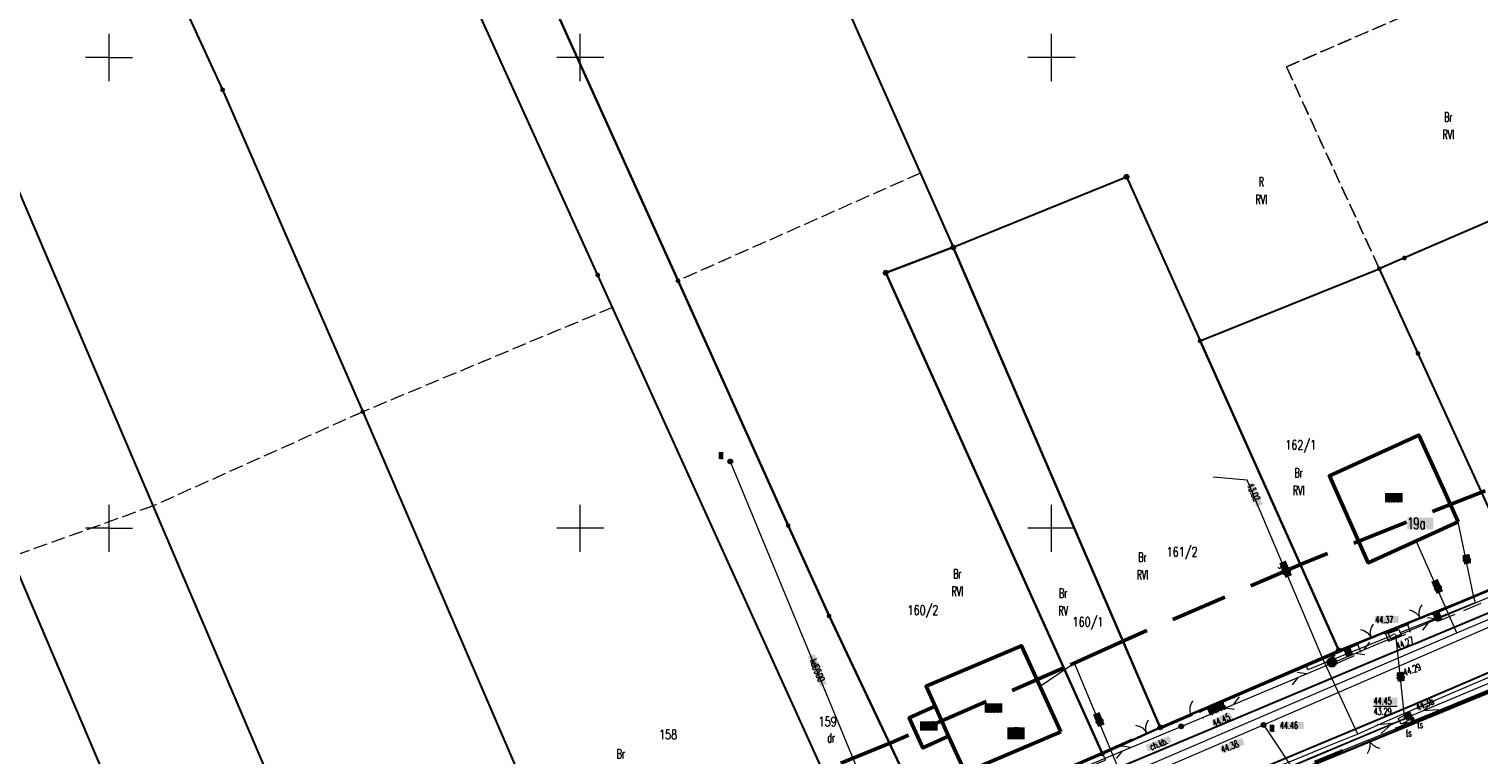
# Model space of a CAD drawing. Header units: millimetres. Extents: x 5507581 to 5508583, y 5765457 to 5766184.
# Tile 34 of 59: x 5507992 to 5508145, y 5765776 to 5765853. Entities that reach past the tile are written whole.
import ezdxf
from ezdxf.enums import TextEntityAlignment as Align

# ---------------------------------------------------------------- set-up
doc = ezdxf.new("R2010")
doc.units = ezdxf.units.MM
for name, pattern in [('PRZER1-1', [2, 1, -1]), ('PRZER2-1', [3, 2, -1]), ('PRZER3-1', [2, 1.5, -0.5]), ('Przerywana 42 __ __ __ __ __ __ __ __ __ __', [3, 2, -1])]:
    doc.linetypes.add(name, pattern=pattern)
doc.layers.get('0').update_dxf_attribs({"lineweight": 18})
for name, color, linetype, lineweight in [('EGDE', 122, 'Continuous', 18), ('EGDE_O', 7, 'Continuous', 18), ('EGPG', 7, 'Continuous', 18), ('GEPADR_O', 7, 'Continuous', 18), ('GUPPRZ_O', 7, 'Continuous', 18), ('OTBU', 7, 'Continuous', 50), ('OTBU_O', 7, 'Continuous', 50), ('OTKC', 7, 'Continuous', 30), ('OTKC_O', 7, 'Continuous', 18), ('OTKJ', 7, 'Continuous', 30), ('OTKK', 7, 'Continuous', 30), ('OTOB', 7, 'Continuous', 18), ('OTOF', 7, 'Continuous', 18), ('OTOO', 7, 'Continuous', 35), ('OTRS', 7, 'Continuous', 13), ('OTRS_O', 7, 'Continuous', 13), ('Ramka sekcyjna', 7, 'Continuous', 18), ('SUPK', 7, 'Continuous', 18), ('SUPP', 7, 'Continuous', 18), ('ZAKRES', 24, 'Przerywana 42 __ __ __ __ __ __ __ __ __ __', 50)]:
    doc.layers.add(name, color=color, linetype=linetype, lineweight=lineweight)
for name, color, linetype, lineweight, true_color in [('EGKK', 7, 'Continuous', 18, 0x24bc24), ('EGKK_O', 7, 'Continuous', 18, 0x24bc24), ('EGUG', 7, 'Continuous', 18, 0x008000), ('EGUG_O', 7, 'Continuous', 18, 0x008000), ('SUEP', 1, 'Continuous', 18, 0xff0000), ('SUGP', 7, 'Continuous', 18, 0xbfbf00), ('SUGP_O', 7, 'Continuous', 18, 0xbfbf00), ('SUKP', 7, 'Continuous', 18, 0x803300), ('SUKP_O', 7, 'Continuous', 18, 0x803300), ('SUKS', 7, 'Continuous', 18, 0x803300), ('SUKS_O', 7, 'Continuous', 18, 0x803300), ('SUTK', 7, 'Continuous', 18, 0xff9100), ('SUTK_O', 7, 'Continuous', 18, 0xff9100), ('SUTP', 7, 'Continuous', 18, 0xff9100), ('SUTP_O', 7, 'Continuous', 18, 0xff9100), ('SUWH', 5, 'Continuous', 18, 0x0000ff), ('SUWP', 5, 'Continuous', 18, 0x0000ff), ('SUWP_O', 5, 'Continuous', 18, 0x0000ff)]:
    doc.layers.add(name, color=color, linetype=linetype, lineweight=lineweight, true_color=true_color)
doc.styles.add('opisy', font='romans.shx', dxfattribs={"width": 0.6})

# ---------------------------------------------------------------- blocks, each defined once
blk = doc.blocks.new('D_GSPWPS1')
blk.add_hatch(color=0).paths.add_polyline_path([(-0.045, 0), (-0.043467, -0.011647), (-0.038971, -0.0225), (-0.03182, -0.03182), (-0.0225, -0.038971), (-0.011647, -0.043467), (0, -0.045), (0.011647, -0.043467), (0.0225, -0.038971), (0.03182, -0.03182), (0.038971, -0.0225), (0.043467, -0.011647), (0.045, 0), (0.043467, 0.011647), (0.038971, 0.0225), (0.03182, 0.03182), (0.0225, 0.038971), (0.011647, 0.043467), (0, 0.045), (-0.011647, 0.043467), (-0.0225, 0.038971), (-0.03182, 0.03182), (-0.038971, 0.0225), (-0.043467, 0.011647)])
blk = doc.blocks.new('D_SUEP1')
at = {"color": 0}
blk.add_lwpolyline([(-0.75, -0.5), (0.75, 0), (-0.75, 0.5)], dxfattribs=at)
blk = doc.blocks.new('D_SUTP1')
at = {"color": 0}
for points in [[(-0.0675, 0), (-0.9325, -0.5)], [(0.9325, 0), (0.0675, 0.5)]]:
    blk.add_lwpolyline(points, dxfattribs=at)
blk = doc.blocks.new('D_GUPTST1')
blk.add_hatch(color=0).paths.add_polyline_path([(-0.25, 0), (-0.241481, -0.064705), (-0.216506, -0.125), (-0.176777, -0.176777), (-0.125, -0.216506), (-0.064705, -0.241481), (0, -0.25), (0.064705, -0.241481), (0.125, -0.216506), (0.176777, -0.176777), (0.216506, -0.125), (0.241481, -0.064705), (0.25, 0), (0.241481, 0.064705), (0.216506, 0.125), (0.176777, 0.176777), (0.125, 0.216506), (0.064705, 0.241481), (0, 0.25), (-0.064705, 0.241481), (-0.125, 0.216506), (-0.176777, 0.176777), (-0.216506, 0.125), (-0.241481, 0.064705)])
blk = doc.blocks.new('D_GUPKSD1_1')
at = {"true_color": 0xffffff}
blk.add_hatch(color=7, dxfattribs=at).paths.add_polyline_path([(-0.25, 0), (-0.241481, -0.064705), (-0.216506, -0.125), (-0.176777, -0.176777), (-0.125, -0.216506), (-0.064705, -0.241481), (0, -0.25), (0.064705, -0.241481), (0.125, -0.216506), (0.176777, -0.176777), (0.216506, -0.125), (0.241481, -0.064705), (0.25, 0), (0.241481, 0.064705), (0.216506, 0.125), (0.176777, 0.176777), (0.125, 0.216506), (0.064705, 0.241481), (0, 0.25), (-0.064705, 0.241481), (-0.125, 0.216506), (-0.176777, 0.176777), (-0.216506, 0.125), (-0.241481, 0.064705)])
at = {"color": 0}
blk.add_lwpolyline([(0, 0.25), (0.064705, 0.241481), (0.125, 0.216506), (0.176777, 0.176777), (0.216506, 0.125), (0.241481, 0.064705), (0.25, 0), (0.241481, -0.064705), (0.216506, -0.125), (0.176777, -0.176777), (0.125, -0.216506), (0.064705, -0.241481), (0, -0.25), (-0.064705, -0.241481), (-0.125, -0.216506), (-0.176777, -0.176777), (-0.216506, -0.125), (-0.241481, -0.064705), (-0.25, 0), (-0.241481, 0.064705), (-0.216506, 0.125), (-0.176777, 0.176777), (-0.125, 0.216506), (-0.064705, 0.241481)], close=True, dxfattribs=at)
blk = doc.blocks.new('D_GUPWDT1')
at = {"true_color": 0xffffff}
blk.add_hatch(color=7, dxfattribs=at).paths.add_polyline_path([(0.5, 0), (0.492404, 0.086824), (0.469846, 0.17101), (0.433013, 0.25), (0.383022, 0.321394), (0.321394, 0.383022), (0.25, 0.433013), (0.17101, 0.469846), (0.086824, 0.492404), (0, 0.5), (-0.086824, 0.492404), (-0.17101, 0.469846), (-0.25, 0.433013), (-0.321394, 0.383022), (-0.383022, 0.321394), (-0.433013, 0.25), (-0.469846, 0.17101), (-0.492404, 0.086824), (-0.5, 0), (-0.492404, -0.086824), (-0.469846, -0.17101), (-0.433013, -0.25), (-0.383022, -0.321394), (-0.321394, -0.383022), (-0.25, -0.433013), (-0.17101, -0.469846), (-0.086824, -0.492404), (0, -0.5), (0.086824, -0.492404), (0.17101, -0.469846), (0.25, -0.433013), (0.321394, -0.383022), (0.383022, -0.321394), (0.433013, -0.25), (0.469846, -0.17101), (0.492404, -0.086824)])
at = {"color": 0}
blk.add_lwpolyline([(0, 0.5), (0.086824, 0.492404), (0.17101, 0.469846), (0.25, 0.433013), (0.321394, 0.383022), (0.383022, 0.321394), (0.433013, 0.25), (0.469846, 0.17101), (0.492404, 0.086824), (0.5, 0), (0.492404, -0.086824), (0.469846, -0.17101), (0.433013, -0.25), (0.377875, -0.32743), (0.309079, -0.393027), (0.229113, -0.444418), (0.140866, -0.479746), (0.047528, -0.497736), (-0.047528, -0.497736), (-0.140866, -0.479746), (-0.229113, -0.444418), (-0.309079, -0.393027), (-0.377875, -0.32743), (-0.433013, -0.25), (-0.4725, -0.163534), (-0.494911, -0.071157), (-0.499434, 0.023791), (-0.485906, 0.117879), (-0.454816, 0.207708), (-0.407288, 0.290028), (-0.34504, 0.361867), (-0.27032, 0.420627), (-0.185831, 0.464184), (-0.094626, 0.490964)], close=True, dxfattribs=at)
for points in [[(-0.353553, 0.646447), (0, 1), (0.353553, 0.646447)], [(0, 0.5), (0, 1)]]:
    blk.add_lwpolyline(points, dxfattribs=at)
blk = doc.blocks.new('D_GUPISN1')
at = {"true_color": 0xffffff}
blk.add_hatch(color=7, dxfattribs=at).paths.add_polyline_path([(-0.25, 0), (-0.241481, -0.064705), (-0.216506, -0.125), (-0.176777, -0.176777), (-0.125, -0.216506), (-0.064705, -0.241481), (0, -0.25), (0.064705, -0.241481), (0.125, -0.216506), (0.176777, -0.176777), (0.216506, -0.125), (0.241481, -0.064705), (0.25, 0), (0.241481, 0.064705), (0.216506, 0.125), (0.176777, 0.176777), (0.125, 0.216506), (0.064705, 0.241481), (0, 0.25), (-0.064705, 0.241481), (-0.125, 0.216506), (-0.176777, 0.176777), (-0.216506, 0.125), (-0.241481, 0.064705)])
at = {"color": 0}
blk.add_lwpolyline([(0, 0.25), (0.064705, 0.241481), (0.125, 0.216506), (0.176777, 0.176777), (0.216506, 0.125), (0.241481, 0.064705), (0.25, 0), (0.241481, -0.064705), (0.216506, -0.125), (0.176777, -0.176777), (0.125, -0.216506), (0.064705, -0.241481), (0, -0.25), (-0.064705, -0.241481), (-0.125, -0.216506), (-0.176777, -0.176777), (-0.216506, -0.125), (-0.241481, -0.064705), (-0.25, 0), (-0.241481, 0.064705), (-0.216506, 0.125), (-0.176777, 0.176777), (-0.125, 0.216506), (-0.064705, 0.241481)], close=True, dxfattribs=at)
blk = doc.blocks.new('D_KOLO')
blk.add_hatch(color=0).paths.add_polyline_path([(-0.175, 0), (-0.169037, -0.045293), (-0.151554, -0.0875), (-0.123744, -0.123744), (-0.0875, -0.151554), (-0.045293, -0.169037), (0, -0.175), (0.045293, -0.169037), (0.0875, -0.151554), (0.123744, -0.123744), (0.151554, -0.0875), (0.169037, -0.045293), (0.175, 0), (0.169037, 0.045293), (0.151554, 0.0875), (0.123744, 0.123744), (0.0875, 0.151554), (0.045293, 0.169037), (0, 0.175), (-0.045293, 0.169037), (-0.0875, 0.151554), (-0.123744, 0.123744), (-0.151554, 0.0875), (-0.169037, 0.045293)])
blk = doc.blocks.new('D_GSLKOG1')
blk.add_hatch(color=0).paths.add_polyline_path([(-0.175, 0), (-0.169037, -0.045293), (-0.151554, -0.0875), (-0.123744, -0.123744), (-0.0875, -0.151554), (-0.045293, -0.169037), (0, -0.175), (0.045293, -0.169037), (0.0875, -0.151554), (0.123744, -0.123744), (0.151554, -0.0875), (0.169037, -0.045293), (0.175, 0), (0.169037, 0.045293), (0.151554, 0.0875), (0.123744, 0.123744), (0.0875, 0.151554), (0.045293, 0.169037), (0, 0.175), (-0.045293, 0.169037), (-0.0875, 0.151554), (-0.123744, 0.123744), (-0.151554, 0.0875), (-0.169037, 0.045293)])
blk = doc.blocks.new('D_GSLKBR1')
at = {"color": 0}
for points in [[(1.299038, 0.75), (1.06066, 0.43934), (0.75, 0.200962), (0.388229, 0.051111), (0, 0)], [(0, 0), (0.388229, -0.051111), (0.75, -0.200962), (1.06066, -0.43934), (1.299038, -0.75)]]:
    blk.add_lwpolyline(points, dxfattribs=at)
blk = doc.blocks.new('D_GSLKFU1')
at = {"color": 0}
blk.add_lwpolyline([(0, 0), (-0.012833, -0.195789), (-0.051111, -0.388229), (-0.114181, -0.574025), (-0.200962, -0.75), (-0.30997, -0.913142), (-0.43934, -1.06066), (-0.586858, -1.19003), (-0.75, -1.299038)], dxfattribs=at)
blk = doc.blocks.new('D_GEPPGD1_1')
at = {"true_color": 0xffffff}
blk.add_hatch(color=7, dxfattribs=at).paths.add_polyline_path([(0, -0.25), (0.077254, -0.237764), (0.146946, -0.202254), (0.202254, -0.146946), (0.237764, -0.077254), (0.25, 0), (0.237764, 0.077254), (0.202254, 0.146946), (0.146946, 0.202254), (0.077254, 0.237764), (0, 0.25), (-0.077254, 0.237764), (-0.146946, 0.202254), (-0.202254, 0.146946), (-0.237764, 0.077254), (-0.25, 0), (-0.237764, -0.077254), (-0.202254, -0.146946), (-0.146946, -0.202254), (-0.077254, -0.237764)])
at = {"color": 0}
blk.add_lwpolyline([(0, 0.25), (0.077254, 0.237764), (0.146946, 0.202254), (0.202254, 0.146946), (0.237764, 0.077254), (0.25, 0), (0.237764, -0.077254), (0.202254, -0.146946), (0.146946, -0.202254), (0.077254, -0.237764), (0, -0.25), (-0.077254, -0.237764), (-0.146946, -0.202254), (-0.202254, -0.146946), (-0.237764, -0.077254), (-0.25, 0), (-0.237764, 0.077254), (-0.202254, 0.146946), (-0.146946, 0.202254), (-0.077254, 0.237764)], close=True, dxfattribs=at)
blk = doc.blocks.new('D_GEPPGD1_2')
at = {"true_color": 0xffffff}
blk.add_hatch(color=7, dxfattribs=at).paths.add_polyline_path([(0, -0.25), (0.077254, -0.237764), (0.146946, -0.202254), (0.202254, -0.146946), (0.237764, -0.077254), (0.25, 0), (0.237764, 0.077254), (0.202254, 0.146946), (0.146946, 0.202254), (0.077254, 0.237764), (0, 0.25), (-0.077254, 0.237764), (-0.146946, 0.202254), (-0.202254, 0.146946), (-0.237764, 0.077254), (-0.25, 0), (-0.237764, -0.077254), (-0.202254, -0.146946), (-0.146946, -0.202254), (-0.077254, -0.237764)])
blk.add_hatch(color=0).paths.add_polyline_path([(0, -0.045), (0.013906, -0.042798), (0.02645, -0.036406), (0.036406, -0.02645), (0.042798, -0.013906), (0.045, 0), (0.042798, 0.013906), (0.036406, 0.02645), (0.02645, 0.036406), (0.013906, 0.042798), (0, 0.045), (-0.013906, 0.042798), (-0.02645, 0.036406), (-0.036406, 0.02645), (-0.042798, 0.013906), (-0.045, 0), (-0.042798, -0.013906), (-0.036406, -0.02645), (-0.02645, -0.036406), (-0.013906, -0.042798)])

msp = doc.modelspace()

# ---------------------------------------------------------------- hatches: boundary and pattern name
at = {"layer": 'GEPADR_O', "true_color": 0xffffff}
for points in [[(5508137.77, 5765799.89), (5508137.77, 5765801.14), (5508140.53, 5765801.14), (5508140.53, 5765799.89)], [(5508095.32, 5765777.59), (5508095.32, 5765778.84), (5508097.16, 5765778.84), (5508097.16, 5765777.59)]]:
    msp.add_hatch(color=7, dxfattribs=at).paths.add_polyline_path(points, flags=0)
at = {"layer": 'GUPPRZ_O', "true_color": 0xffffff}
for points in [[(5508120.71, 5765804.55), (5508121.39, 5765804.86), (5508122.43, 5765802.56), (5508121.75, 5765802.25)], [(5508134.34, 5765789.93), (5508134.34, 5765790.68), (5508136.86, 5765790.68), (5508136.86, 5765789.93)], [(5508134.17, 5765781.27), (5508134.17, 5765782.02), (5508136.69, 5765782.02), (5508136.69, 5765781.27)], [(5508124.23, 5765778.69), (5508124.23, 5765779.44), (5508126.75, 5765779.44), (5508126.75, 5765778.69)]]:
    msp.add_hatch(color=7, dxfattribs=at).paths.add_polyline_path(points, flags=0)
at = {"layer": 'OTBU_O', "true_color": 0xffffff}
for points in [[(5508135.4, 5765802.74), (5508135.4, 5765803.74), (5508137.28, 5765803.74), (5508137.28, 5765802.74)], [(5508092.9, 5765780.4), (5508092.9, 5765781.4), (5508094.78, 5765781.4), (5508094.78, 5765780.4)], [(5508086.06, 5765778.51), (5508086.06, 5765779.51), (5508087.94, 5765779.51), (5508087.94, 5765778.51)]]:
    msp.add_hatch(color=7, dxfattribs=at).paths.add_polyline_path(points, flags=0)
at = {"layer": 'OTKC_O', "true_color": 0xffffff}
msp.add_hatch(color=7, dxfattribs=at).paths.add_polyline_path([(5508110.01, 5765776.97), (5508112.5, 5765777.96), (5508112.77, 5765777.27), (5508110.28, 5765776.28)], flags=0)
at = {"layer": 'OTRS_O', "true_color": 0xffffff}
for points in [[(5508138.58, 5765781.29), (5508140.39, 5765782.09), (5508140.7, 5765781.37), (5508138.88, 5765780.6)], [(5508116.52, 5765780.78), (5508118.2, 5765781.62), (5508118.43, 5765780.92), (5508116.82, 5765780.09)], [(5508116.98, 5765779.59), (5508118.81, 5765780.46), (5508119.31, 5765779.83), (5508117.28, 5765778.9)]]:
    msp.add_hatch(color=7, dxfattribs=at).paths.add_polyline_path(points)
msp.add_hatch(color=7, dxfattribs=at).paths.add_polyline_path([(5508117.87, 5765776.8), (5508120.22, 5765777.73), (5508120.49, 5765777.03), (5508118.15, 5765776.1)], flags=0)
at = {"layer": 'SUGP_O', "true_color": 0xffffff}
msp.add_hatch(color=7, dxfattribs=at).paths.add_polyline_path([(5508124.17, 5765796.28), (5508124.86, 5765796.57), (5508125.52, 5765795.02), (5508124.83, 5765794.73)], flags=0)
at = {"layer": 'SUKP_O', "true_color": 0xffffff}
msp.add_hatch(color=7, dxfattribs=at).paths.add_polyline_path([(5508074.15, 5765786.37), (5508074.84, 5765786.66), (5508076.16, 5765783.46), (5508075.47, 5765783.17)], flags=0)
at = {"layer": 'SUKS_O', "true_color": 0xffffff}
for points in [[(5508064.67, 5765807.35), (5508064.67, 5765808.1), (5508065.17, 5765808.1), (5508065.17, 5765807.35)], [(5508123.15, 5765778.39), (5508123.15, 5765779.14), (5508123.65, 5765779.14), (5508123.65, 5765778.39)]]:
    msp.add_hatch(color=7, dxfattribs=at).paths.add_polyline_path(points, flags=0)
at = {"layer": 'SUTP_O', "true_color": 0xffffff}
for points in [[(5508143.6, 5765797.13), (5508144.34, 5765797.28), (5508144.54, 5765796.3), (5508143.8, 5765796.15)], [(5508140.47, 5765790.8), (5508141.2, 5765791.09), (5508141.47, 5765790.39), (5508140.74, 5765790.1)], [(5508131.02, 5765787), (5508131.74, 5765787.29), (5508132.02, 5765786.6), (5508131.3, 5765786.31)], [(5508136.63, 5765784.69), (5508137.38, 5765784.77), (5508137.48, 5765783.78), (5508136.74, 5765783.7)], [(5508137.34, 5765780.29), (5508138.05, 5765780.61), (5508138.36, 5765779.93), (5508137.64, 5765779.61)]]:
    msp.add_hatch(color=7, dxfattribs=at).paths.add_polyline_path(points, flags=0)
at = {"layer": 'SUWP_O', "true_color": 0xffffff}
for points in [[(5508140.3, 5765794.32), (5508140.99, 5765794.62), (5508141.56, 5765793.32), (5508140.88, 5765793.02)], [(5508104.41, 5765780.2), (5508105.1, 5765780.48), (5508105.64, 5765779.17), (5508104.95, 5765778.89)]]:
    msp.add_hatch(color=7, dxfattribs=at).paths.add_polyline_path(points, flags=0)

# ---------------------------------------------------------------- linework, layer by layer
at = {"layer": 'EGDE', "linetype": 'Continuous', "lineweight": 30}
for points in [[(5508089.58, 5765829.84), (5508082.41, 5765827.13), (5508105.4, 5765776.04), (5508087.1, 5765768.11), (5508076.4, 5765790.69), (5508072.06, 5765800.29), (5508060.37, 5765826.29), (5508007.03, 5765944.39), (5508035.93, 5765950.92)], [(5507999.44, 5765942.55), (5508007.03, 5765944.39), (5508060.37, 5765826.29), (5508072.06, 5765800.29), (5508076.4, 5765790.69), (5508087.1, 5765768.11), (5508079.87, 5765765.15), (5508051.85, 5765826.9)], [(5508052.25, 5765753.5), (5508079.87, 5765765.15), (5508051.85, 5765826.9), (5507999.44, 5765942.55), (5507971.07, 5765935.57), (5508012.04, 5765846.57), (5508026.92, 5765812.37)], [(5508052.25, 5765753.5), (5508029.62, 5765743.97), (5508021.7, 5765762.38), (5508019.23, 5765768.28), (5507948.9, 5765933.26), (5507971.07, 5765935.57), (5508012.04, 5765846.57), (5508026.92, 5765812.37)], [(5508029.62, 5765743.97), (5508021.7, 5765762.38), (5508019.23, 5765768.28), (5507948.9, 5765933.26), (5507931.51, 5765931.47), (5507989.61, 5765796.95), (5508003.79, 5765763.62), (5508005.34, 5765759.92), (5508006.88, 5765756.19), (5508010.37, 5765747.89), (5508013.5, 5765740.53), (5508014.97, 5765737.67)], [(5507926.59, 5765930.98), (5507931.51, 5765931.47), (5507989.61, 5765796.95), (5508003.79, 5765763.62), (5508005.34, 5765759.92), (5508006.88, 5765756.19), (5508010.37, 5765747.89), (5508013.5, 5765740.53), (5508014.97, 5765737.67), (5508009.04, 5765735.2), (5508001.49, 5765732.08), (5507991.24, 5765727.82), (5507914.61, 5765900.67), (5507900.92, 5765931.23)], [(5508130.49, 5765787.03), (5508111.55, 5765778.85), (5508089.58, 5765829.84), (5508107.96, 5765837.32), (5508115.77, 5765819.9)], [(5508172.84, 5765804.22), (5508157.56, 5765837.34), (5508146.5, 5765832.61), (5508137.46, 5765828.71), (5508134.79, 5765827.57), (5508138.89, 5765818.57), (5508149.77, 5765794.73)], [(5508111.55, 5765778.85), (5508105.4, 5765776.04), (5508082.41, 5765827.13), (5508089.58, 5765829.84)], [(5508115.77, 5765819.9), (5508134.79, 5765827.57), (5508138.89, 5765818.57), (5508149.77, 5765794.73), (5508130.49, 5765787.03)], [(5508127.93, 5765774.93), (5508156.66, 5765786.78), (5508168.75, 5765761.09), (5508141.5, 5765748.68)]]:
    msp.add_lwpolyline(points, close=True, dxfattribs=at)
for points in [[(5507991.24, 5765727.82), (5508001.49, 5765732.08), (5508009.04, 5765735.2), (5508014.97, 5765737.67), (5508029.62, 5765743.97), (5508052.25, 5765753.5), (5508079.87, 5765765.15), (5508087.1, 5765768.11), (5508105.4, 5765776.04), (5508111.55, 5765778.85), (5508130.49, 5765787.03), (5508149.77, 5765794.73), (5508172.84, 5765804.22), (5508195.93, 5765813.67), (5508196.07, 5765813.34), (5508201.23, 5765816.1), (5508229.08, 5765827.52), (5508254.33, 5765838.07), (5508292.72, 5765853.94)], [(5508265.67, 5765832.11), (5508222.4, 5765814.26), (5508216.06, 5765811.59), (5508214.41, 5765811.11), (5508195.11, 5765802.85), (5508182.26, 5765797.31), (5508182.24, 5765797.35), (5508156.66, 5765786.78), (5508127.93, 5765774.93), (5508124.99, 5765774.03), (5508115.29, 5765770.17), (5508111.61, 5765768.59), (5508089.93, 5765759.29), (5508062.46, 5765747.62), (5508044.08, 5765739.75), (5508030.39, 5765734.01), (5508016.34, 5765728.16), (5508010.91, 5765725.86), (5508009.9, 5765725.43), (5508006.22, 5765723.86), (5507950.46, 5765701.22)]]:
    msp.add_lwpolyline(points, dxfattribs=at)
at = {"layer": 'EGKK', "color": 82, "linetype": 'PRZER3-1', "lineweight": 18, "true_color": 0x24bc24}
msp.add_lwpolyline([(5508212.77, 5765864.07), (5508184.92, 5765852.66), (5508201.23, 5765816.1), (5508196.07, 5765813.34), (5508195.93, 5765813.67), (5508180.5, 5765847.26), (5508175.89, 5765845.25), (5508159.23, 5765838.06), (5508150.08, 5765859.89), (5508124.94, 5765849.01), (5508134.79, 5765827.57), (5508115.77, 5765819.9), (5508107.96, 5765837.32), (5508089.58, 5765829.84), (5508086.09, 5765837.73), (5508059.73, 5765897.22)], dxfattribs=at)
for points in [[(5508172.84, 5765804.22), (5508149.77, 5765794.73), (5508130.49, 5765787.03), (5508111.55, 5765778.85), (5508089.58, 5765829.84), (5508107.96, 5765837.32), (5508115.77, 5765819.9), (5508134.79, 5765827.57), (5508124.94, 5765849.01), (5508150.08, 5765859.89), (5508159.23, 5765838.06), (5508157.56, 5765837.34)], [(5508086.09, 5765837.73), (5508060.37, 5765826.29), (5508072.06, 5765800.29), (5508076.4, 5765790.69), (5508087.1, 5765768.11), (5508105.4, 5765776.04), (5508082.41, 5765827.13), (5508089.58, 5765829.84)], [(5508111.55, 5765778.85), (5508105.4, 5765776.04), (5508082.41, 5765827.13), (5508089.58, 5765829.84)], [(5507873.17, 5765744.09), (5507896.83, 5765688.31), (5507920.29, 5765698.17), (5507953.41, 5765712.01), (5507964.7, 5765716.78), (5507980.68, 5765723.44), (5507991.24, 5765727.82), (5508001.49, 5765732.08), (5508009.04, 5765735.2), (5508014.97, 5765737.67), (5508029.62, 5765743.97), (5508052.25, 5765753.5), (5508079.87, 5765765.15), (5508053.42, 5765823.45), (5508026.92, 5765812.37), (5508004.69, 5765802.38), (5507989.61, 5765796.95), (5507983.71, 5765795.05), (5507930.12, 5765767.83), (5507896.95, 5765753.87)]]:
    msp.add_lwpolyline(points, close=True, dxfattribs=at)
at = {"layer": 'EGUG', "color": 96, "linetype": 'PRZER1-1', "lineweight": 18, "true_color": 0x008000}
for points in [[(5508079.87, 5765765.15), (5508087.1, 5765768.11), (5508076.4, 5765790.69), (5508072.06, 5765800.29), (5508060.37, 5765826.29), (5508031.42, 5765890.4), (5508007.03, 5765944.39), (5507999.44, 5765942.55), (5508022.25, 5765892.22), (5508042.18, 5765848.24), (5508051.85, 5765826.9), (5508053.42, 5765823.45)], [(5508172.84, 5765804.22), (5508149.77, 5765794.73), (5508130.49, 5765787.03), (5508111.55, 5765778.85), (5508089.58, 5765829.84), (5508107.96, 5765837.32), (5508115.77, 5765819.9), (5508134.79, 5765827.57), (5508124.94, 5765849.01), (5508150.08, 5765859.89), (5508159.23, 5765838.06), (5508157.56, 5765837.34)], [(5508086.09, 5765837.73), (5508060.37, 5765826.29), (5508072.06, 5765800.29), (5508076.4, 5765790.69), (5508087.1, 5765768.11), (5508105.4, 5765776.04), (5508082.41, 5765827.13), (5508089.58, 5765829.84)], [(5508111.55, 5765778.85), (5508105.4, 5765776.04), (5508082.41, 5765827.13), (5508089.58, 5765829.84)], [(5507873.17, 5765744.09), (5507896.83, 5765688.31), (5507920.29, 5765698.17), (5507953.41, 5765712.01), (5507964.7, 5765716.78), (5507980.68, 5765723.44), (5507991.24, 5765727.82), (5508001.49, 5765732.08), (5508009.04, 5765735.2), (5508014.97, 5765737.67), (5508029.62, 5765743.97), (5508052.25, 5765753.5), (5508079.87, 5765765.15), (5508053.42, 5765823.45), (5508026.92, 5765812.37), (5508004.69, 5765802.38), (5507989.61, 5765796.95), (5507983.71, 5765795.05), (5507930.12, 5765767.83), (5507896.95, 5765753.87)], [(5508207.53, 5765749.12), (5508203.09, 5765746.8), (5508155.31, 5765722.09), (5508141.5, 5765748.68), (5508127.93, 5765774.93), (5508156.66, 5765786.78), (5508168.75, 5765761.09), (5508188.88, 5765770.26), (5508192.71, 5765771.99), (5508203.29, 5765776.5), (5508216.58, 5765753.86)]]:
    msp.add_lwpolyline(points, close=True, dxfattribs=at)
for points in [[(5508212.77, 5765864.07), (5508184.92, 5765852.66), (5508201.23, 5765816.1), (5508196.07, 5765813.34), (5508195.93, 5765813.67), (5508180.5, 5765847.26), (5508175.89, 5765845.25), (5508159.23, 5765838.06), (5508150.08, 5765859.89), (5508124.94, 5765849.01), (5508134.79, 5765827.57), (5508115.77, 5765819.9), (5508107.96, 5765837.32), (5508089.58, 5765829.84), (5508086.09, 5765837.73), (5508059.73, 5765897.22)], [(5507991.24, 5765727.82), (5508001.49, 5765732.08), (5508009.04, 5765735.2), (5508014.97, 5765737.67), (5508029.62, 5765743.97), (5508052.25, 5765753.5), (5508079.87, 5765765.15), (5508087.1, 5765768.11), (5508105.4, 5765776.04), (5508111.55, 5765778.85), (5508130.49, 5765787.03), (5508149.77, 5765794.73), (5508172.84, 5765804.22), (5508195.93, 5765813.67), (5508196.07, 5765813.34), (5508201.23, 5765816.1), (5508229.08, 5765827.52), (5508254.33, 5765838.07), (5508292.72, 5765853.94)], [(5508265.67, 5765832.11), (5508222.4, 5765814.26), (5508216.06, 5765811.59), (5508214.41, 5765811.11), (5508195.11, 5765802.85), (5508182.26, 5765797.31), (5508182.24, 5765797.35), (5508156.66, 5765786.78), (5508127.93, 5765774.93), (5508124.99, 5765774.03), (5508115.29, 5765770.17), (5508111.61, 5765768.59), (5508089.93, 5765759.29), (5508062.46, 5765747.62), (5508044.08, 5765739.75), (5508030.39, 5765734.01), (5508016.34, 5765728.16), (5508010.91, 5765725.86), (5508009.9, 5765725.43), (5508006.22, 5765723.86), (5507950.46, 5765701.22)]]:
    msp.add_lwpolyline(points, dxfattribs=at)
at = {"layer": 'GUPPRZ_O', "color": 30, "linetype": 'Continuous', "lineweight": 13, "true_color": 0xff9100, "flags": 128}
msp.add_lwpolyline([(5508134.17, 5765781.1), (5508136.69, 5765781.1)], dxfattribs=at)
at = {"layer": 'OTBU', "color": 7, "linetype": 'Continuous', "lineweight": 50}
for points in [[(5508143.17, 5765800.7), (5508133.61, 5765796.34), (5508129.5, 5765805.57), (5508138.98, 5765809.89), (5508141.64, 5765804.07)], [(5508100.98, 5765778.38), (5508090.84, 5765774.05), (5508089.09, 5765777.92), (5508087.65, 5765781.12), (5508086.7, 5765783.22), (5508096.82, 5765787.53)], [(5508089.09, 5765777.92), (5508086.36, 5765776.68), (5508084.91, 5765779.87), (5508087.65, 5765781.12)]]:
    msp.add_lwpolyline(points, close=True, dxfattribs=at)
at = {"layer": 'OTKC', "color": 7, "linetype": 'PRZER2-1', "lineweight": 18}
for points in [[(5508141, 5765790.12), (5508147.04, 5765792.65), (5508146.72, 5765793.56), (5508147.7, 5765794), (5508148.1, 5765793.11), (5508153.91, 5765795.57), (5508153.59, 5765796.33), (5508156.55, 5765797.62), (5508157.58, 5765798.04), (5508157.97, 5765797.24), (5508161.5, 5765798.71), (5508161.16, 5765799.5), (5508164.16, 5765800.72), (5508164.5, 5765799.97), (5508176.31, 5765804.88), (5508176.06, 5765805.66), (5508178.8, 5765806.8), (5508179.89, 5765807.26), (5508180.28, 5765806.56), (5508189.33, 5765810.37), (5508189.83, 5765809.29), (5508167.31, 5765799.82), (5508150.16, 5765792.6), (5508138.61, 5765787.77)], [(5508090.19, 5765768.98), (5508101.97, 5765773.87), (5508105.73, 5765775.36), (5508105.43, 5765776.14), (5508108.45, 5765777.48), (5508111.79, 5765778.88), (5508114.83, 5765780.19), (5508115.75, 5765780.57), (5508128.79, 5765786.13), (5508129.8, 5765786.58), (5508130.33, 5765785.69), (5508132.86, 5765786.8), (5508132.47, 5765787.74), (5508135.42, 5765788.89), (5508135.76, 5765788.01), (5508138.11, 5765788.94), (5508137.77, 5765789.85), (5508140.49, 5765790.95), (5508141, 5765790.12)], [(5508138.61, 5765787.77), (5508136.12, 5765786.76), (5508116.59, 5765778.56), (5508108.73, 5765775.25), (5508102.44, 5765772.64), (5508091.14, 5765767.96)]]:
    msp.add_lwpolyline(points, dxfattribs=at)
at = {"layer": 'OTKJ', "color": 7, "linetype": 'PRZER3-1', "lineweight": 18}
for points in [[(5508091.14, 5765767.96), (5508102.44, 5765772.64), (5508108.73, 5765775.25), (5508116.59, 5765778.56), (5508136.12, 5765786.76), (5508138.61, 5765787.77), (5508150.16, 5765792.6)], [(5508152.51, 5765787.25), (5508137.77, 5765780.97), (5508118.38, 5765772.84), (5508104.71, 5765767.11), (5508092.91, 5765762.2)]]:
    msp.add_lwpolyline(points, dxfattribs=at)
at = {"layer": 'OTKK', "color": 7, "linetype": 'Continuous'}
for points in [[(5508091.14, 5765767.96), (5508102.44, 5765772.64), (5508108.73, 5765775.25), (5508116.59, 5765778.56), (5508136.12, 5765786.76), (5508138.61, 5765787.77), (5508150.16, 5765792.6)], [(5508152.51, 5765787.25), (5508137.77, 5765780.97), (5508118.38, 5765772.84), (5508104.71, 5765767.11), (5508092.91, 5765762.2)]]:
    msp.add_lwpolyline(points, dxfattribs=at)
at = {"layer": 'OTOB', "color": 7, "linetype": 'Continuous', "lineweight": 18}
for points in [[(5508140.49, 5765790.95), (5508137.77, 5765789.85)], [(5508135.42, 5765788.89), (5508132.47, 5765787.74)], [(5508111.79, 5765778.88), (5508108.45, 5765777.48)], [(5508130.78, 5765776.35), (5508136.62, 5765778.72)]]:
    msp.add_lwpolyline(points, dxfattribs=at)
at = {"layer": 'OTOF', "color": 7, "linetype": 'Continuous', "lineweight": 18}
msp.add_lwpolyline([(5508115.75, 5765780.57), (5508114.83, 5765780.19)], dxfattribs=at)
at = {"layer": 'OTOO', "color": 7, "linetype": 'Continuous', "lineweight": 35}
for points in [[(5508136.62, 5765778.72), (5508156.65, 5765786.99), (5508171.38, 5765792.91)], [(5508140.49, 5765790.95), (5508146.72, 5765793.56)], [(5508135.42, 5765788.89), (5508137.77, 5765789.85)], [(5508115.75, 5765780.57), (5508129.8, 5765786.58), (5508132.47, 5765787.74)], [(5508111.79, 5765778.88), (5508114.83, 5765780.19)], [(5508089.77, 5765769.4), (5508105.43, 5765776.14), (5508108.45, 5765777.48)], [(5508127.96, 5765775.2), (5508130.78, 5765776.35)]]:
    msp.add_lwpolyline(points, dxfattribs=at)
at = {"layer": 'Ramka sekcyjna', "color": 7, "linetype": 'Continuous', "lineweight": 18, "flags": 128}
for points in [[(5508000, 5765847.5), (5508000, 5765852.5)], [(5508000, 5765847.5), (5508000, 5765852.5)], [(5508050, 5765847.5), (5508050, 5765852.5)], [(5508100, 5765847.5), (5508100, 5765852.5)], [(5508000, 5765850), (5507997.5, 5765850)], [(5508000, 5765850), (5508002.5, 5765850)], [(5508052.5, 5765850), (5508047.5, 5765850)], [(5508102.5, 5765850), (5508097.5, 5765850)], [(5508000, 5765797.5), (5508000, 5765802.5)], [(5508000, 5765797.5), (5508000, 5765802.5)], [(5508050, 5765797.5), (5508050, 5765802.5)], [(5508100, 5765797.5), (5508100, 5765802.5)], [(5508000, 5765800), (5507997.5, 5765800)], [(5508000, 5765800), (5508002.5, 5765800)], [(5508052.5, 5765800), (5508047.5, 5765800)], [(5508102.5, 5765800), (5508097.5, 5765800)]]:
    msp.add_lwpolyline(points, dxfattribs=at)
at = {"layer": 'SUEP', "color": 1, "linetype": 'Continuous', "lineweight": 18, "true_color": 0xff0000}
msp.add_lwpolyline([(5508090.8, 5765760.33), (5508121.65, 5765773.16), (5508154.01, 5765786.74)], dxfattribs=at)
at = {"layer": 'SUGP', "color": 52, "linetype": 'Continuous', "lineweight": 18, "true_color": 0xbfbf00}
for points in [[(5508132.52, 5765778.14), (5508128.79, 5765786.13), (5508120.75, 5765805.1), (5508117.17, 5765805.43)], [(5508152.28, 5765786.65), (5508139.02, 5765781), (5508135.66, 5765779.54), (5508132.52, 5765778.14), (5508129.16, 5765776.77), (5508125.66, 5765775.34), (5508122.75, 5765774.19), (5508120.12, 5765773.06), (5508099.4, 5765764.27), (5508090.56, 5765760.76), (5508077.82, 5765755.29), (5508075.13, 5765754.12), (5508066.63, 5765750.83), (5508046.92, 5765742.56), (5508044.18, 5765741.52), (5508042.51, 5765740.71), (5508039.9, 5765739.37), (5508013.89, 5765728.83), (5508004.79, 5765724.85), (5508001.89, 5765723.67), (5507992.47, 5765719.87), (5507976.15, 5765712.95)]]:
    msp.add_lwpolyline(points, dxfattribs=at)
at = {"layer": 'SUKP', "color": 36, "linetype": 'Continuous', "lineweight": 18, "true_color": 0x803300}
for points in [[(5508122.5, 5765779.11), (5508160.36, 5765795.54), (5508196.1, 5765810.84), (5508251.05, 5765833.21)], [(5508065.92, 5765807.1), (5508084.25, 5765762.67)], [(5508084.25, 5765762.67), (5508122.5, 5765779.11)], [(5508122.5, 5765779.11), (5508126.58, 5765772.99), (5508141.99, 5765742.08)]]:
    msp.add_lwpolyline(points, dxfattribs=at)
at = {"layer": 'SUPK', "color": 30, "linetype": 'Continuous', "lineweight": 18, "true_color": 0xff9100}
for points in [[(5508135.72, 5765788.82), (5508136.85, 5765789.26), (5508137.12, 5765788.63), (5508136.07, 5765788.15), (5508135.89, 5765788.49)], [(5508138.14, 5765779.71), (5508137.11, 5765779.19), (5508136.8, 5765779.8), (5508137.82, 5765780.34)]]:
    msp.add_lwpolyline(points, close=True, dxfattribs=at)
at = {"layer": 'SUTP', "color": 30, "linetype": 'Continuous', "lineweight": 18, "true_color": 0xff9100}
for points in [[(5507812.87, 5765654.46), (5507864.11, 5765675.47), (5507906.86, 5765692.27), (5507967.23, 5765717.62), (5508018.04, 5765738.84), (5508066.72, 5765759.3), (5508113.77, 5765778.96), (5508159.39, 5765798.12), (5508204.17, 5765816.57)], [(5508144.81, 5765792.7), (5508143.17, 5765800.7)], [(5508136.99, 5765788.94), (5508145.01, 5765792.1), (5508144.81, 5765792.7)], [(5508136.4, 5765788.8), (5508135.89, 5765788.49), (5508127.21, 5765784.96), (5508127.08, 5765785.35)], [(5508136.5, 5765788.71), (5508137.45, 5765779.74)], [(5508137.45, 5765779.74), (5508076.88, 5765754.2), (5508009.4, 5765726.05), (5507969.53, 5765708.7), (5507945.69, 5765699.55), (5507924.35, 5765689.87), (5507875.83, 5765669.41)], [(5508137.31, 5765779.66), (5508138.03, 5765779.98), (5508138.29, 5765779.74)]]:
    msp.add_lwpolyline(points, dxfattribs=at)
at = {"layer": 'SUWP', "color": 5, "linetype": 'Continuous', "lineweight": 18, "true_color": 0x0000ff}
for points in [[(5507891.6, 5765685.03), (5507891.89, 5765684.37), (5507909.82, 5765691.49), (5507918.8, 5765695.35), (5507944.3, 5765706.24), (5507963.31, 5765715.33), (5507969.02, 5765717.42), (5507996.56, 5765729.01), (5508004.49, 5765731.16), (5508012.81, 5765734.42), (5508016.68, 5765735.86), (5508029.18, 5765741.23), (5508032.28, 5765742.51), (5508043.98, 5765747.38), (5508072.78, 5765759.56), (5508089.44, 5765766.61), (5508096.69, 5765769.68), (5508107.45, 5765773.62), (5508143.02, 5765788.91), (5508159.1, 5765795.71), (5508181.23, 5765805.09)], [(5508143.02, 5765788.91), (5508138.69, 5765798.66)], [(5508107.45, 5765773.62), (5508102.45, 5765785.69), (5508098.79, 5765783.21)]]:
    msp.add_lwpolyline(points, dxfattribs=at)
at = {"layer": 'ZAKRES', "color": 7, "ltscale": 3}
msp.add_lwpolyline([(5508289, 5765863.22), (5508250.49, 5765847.3), (5508225.26, 5765836.76), (5508196.97, 5765825.16), (5508194.88, 5765824.04), (5508169.05, 5765813.47), (5508146.02, 5765803.99), (5508126.66, 5765796.26), (5508107.49, 5765787.99), (5508101.33, 5765785.17), (5508083.21, 5765777.32), (5508076.03, 5765774.38), (5508048.37, 5765762.71), (5508025.71, 5765753.17), (5508011.08, 5765746.88), (5507997.65, 5765741.32), (5507987.41, 5765737.05)], dxfattribs=at)

# ---------------------------------------------------------------- block references
at = {"layer": 'EGPG', "color": 7, "linetype": 'Continuous', "lineweight": 18}
for name, p in [('D_GEPPGD1_2', (5508012.04, 5765846.57)), ('D_GEPPGD1_1', (5508107.96, 5765837.32)), ('D_GEPPGD1_1', (5508089.58, 5765829.84)), ('D_GEPPGD1_2', (5508137.46, 5765828.71)), ('D_GEPPGD1_2', (5508051.85, 5765826.9)), ('D_GEPPGD1_1', (5508082.41, 5765827.13)), ('D_GEPPGD1_2', (5508134.79, 5765827.57)), ('D_GEPPGD1_2', (5508060.37, 5765826.29)), ('D_GEPPGD1_2', (5508115.77, 5765819.9)), ('D_GEPPGD1_2', (5508138.89, 5765818.57)), ('D_GEPPGD1_2', (5508026.92, 5765812.37)), ('D_GEPPGD1_2', (5508072.06, 5765800.29)), ('D_GEPPGD1_2', (5508076.4, 5765790.69)), ('D_GEPPGD1_1', (5508130.49, 5765787.03)), ('D_GEPPGD1_1', (5508111.55, 5765778.85)), ('D_GEPPGD1_2', (5508105.4, 5765776.04))]:
    msp.add_blockref(name, p, dxfattribs=at)
at = {"layer": 'OTOB', "color": 7, "linetype": 'Continuous', "lineweight": 18}
for p, rotation in [((5508139.13, 5765790.4), 112.0189873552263), ((5508133.95, 5765788.32), 111.2973540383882), ((5508110.12, 5765778.18), 112.7415635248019), ((5508133.7, 5765777.54), 292.0883924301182)]:
    msp.add_blockref('D_GSLKBR1', p, dxfattribs=dict(at, rotation=rotation))
at = {"layer": 'OTOF', "color": 7, "linetype": 'Continuous', "lineweight": 18, "rotation": 202.4427533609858}
msp.add_blockref('D_GSLKFU1', (5508114.83, 5765780.19), dxfattribs=at)
at = {"layer": 'OTOO', "color": 7, "linetype": 'Continuous', "lineweight": 25}
for name, p, rotation in [('D_KOLO', (5508143.61, 5765792.25), 22.73078933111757), ('D_KOLO', (5508143.61, 5765792.25), 22.73078933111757), ('D_GSLKOG1', (5508137.77, 5765789.85), 22.22053719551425), ('D_GSLKOG1', (5508140.49, 5765790.95), 22.73078933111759), ('D_GSLKOG1', (5508135.42, 5765788.89), 22.22053719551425), ('D_KOLO', (5508136.6, 5765789.37), 22.22053719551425), ('D_KOLO', (5508136.6, 5765789.37), 22.22053719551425), ('D_KOLO', (5508131.14, 5765787.16), 23.48287035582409), ('D_KOLO', (5508131.14, 5765787.16), 23.48287035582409), ('D_GSLKOG1', (5508132.47, 5765787.74), 23.4828703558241), ('D_KOLO', (5508126.22, 5765785.05), 23.1592052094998), ('D_KOLO', (5508126.22, 5765785.05), 23.1592052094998), ('D_KOLO', (5508119.33, 5765782.1), 23.1592052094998), ('D_KOLO', (5508119.33, 5765782.1), 23.1592052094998), ('D_GSLKOG1', (5508115.75, 5765780.57), 23.15920520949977), ('D_KOLO', (5508143.17, 5765781.42), 22.43478462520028), ('D_KOLO', (5508143.17, 5765781.42), 22.43478462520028), ('D_GSLKOG1', (5508111.79, 5765778.88), 23.31222738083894), ('D_KOLO', (5508113.31, 5765779.54), 23.31222738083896), ('D_KOLO', (5508113.31, 5765779.54), 23.31222738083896), ('D_GSLKOG1', (5508114.83, 5765780.19), 23.31222738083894), ('D_GSLKOG1', (5508108.45, 5765777.48), 23.92727338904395), ('D_GSLKOG1', (5508136.62, 5765778.72), 22.43478462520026), ('D_KOLO', (5508106.94, 5765776.81), 23.92727338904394), ('D_KOLO', (5508106.94, 5765776.81), 23.92727338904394), ('D_GSLKOG1', (5508130.78, 5765776.35), 22.18570467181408)]:
    msp.add_blockref(name, p, dxfattribs=dict(at, rotation=rotation))
at = {"layer": 'OTRS', "color": 7, "linetype": 'Continuous', "lineweight": 13}
for p in [(5508136.12, 5765786.76), (5508136.74, 5765784.04), (5508137.77, 5765780.97), (5508116.13, 5765779.78), (5508116.59, 5765778.56)]:
    msp.add_blockref('D_GSPWPS1', p, dxfattribs=at)
at = {"layer": 'SUEP', "color": 1, "linetype": 'Continuous', "lineweight": 18, "true_color": 0xff0000}
for p, rotation in [((5508140.18, 5765780.94), 202.7655467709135), ((5508135.48, 5765778.96), 22.76554677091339)]:
    msp.add_blockref('D_SUEP1', p, dxfattribs=dict(at, rotation=rotation))
at = {"layer": 'SUKS', "color": 36, "linetype": 'Continuous', "lineweight": 18, "true_color": 0x803300}
for p in [(5508065.92, 5765807.1), (5508122.5, 5765779.11)]:
    msp.add_blockref('D_GUPKSD1_1', p, dxfattribs=at)
at = {"layer": 'SUPP', "color": 7, "linetype": 'Continuous', "lineweight": 18}
msp.add_blockref('D_GUPISN1', (5508113.77, 5765778.96), dxfattribs=at)
at = {"layer": 'SUTK', "color": 30, "linetype": 'Continuous', "lineweight": 18, "true_color": 0xff9100}
for p in [(5508137.61, 5765779.2), (5508138.29, 5765779.74)]:
    msp.add_blockref('D_GUPTST1', p, dxfattribs=at)
at = {"layer": 'SUTP', "color": 30, "linetype": 'Continuous', "lineweight": 18, "true_color": 0xff9100}
for p, rotation in [((5508140.04, 5765789.99), 22.78197868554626), ((5508133.12, 5765787.09), 202.7819786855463), ((5508126.21, 5765784.18), 22.78197868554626), ((5508119.29, 5765781.28), 202.7819786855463), ((5508107.55, 5765776.36), 22.67777437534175)]:
    msp.add_blockref('D_SUTP1', p, dxfattribs=dict(at, rotation=rotation))
at = {"layer": 'SUWH', "color": 5, "linetype": 'Continuous', "lineweight": 18, "true_color": 0x0000ff}
msp.add_blockref('D_GUPWDT1', (5508129.76, 5765785.78), dxfattribs=at)

# ---------------------------------------------------------------- texts
at = {"layer": 'EGDE_O', "color": 122, "linetype": 'Continuous', "lineweight": 20, "ltscale": 0.2, "style": 'opisy', "width": 0.75}
for s, p in [('162/1', (5508126.45, 5765808.35)), ('161/2', (5508113.86, 5765797)), ('160/2', (5508086.36, 5765790.81)), ('160/1', (5508103.87, 5765789.55)), ('159', (5508076.25, 5765778.96)), ('158', (5508059.32, 5765777.6))]:
    msp.add_text(s, height=1, dxfattribs=at).set_placement(p, align=Align.CENTER)
at = {"layer": 'EGKK_O', "color": 82, "linetype": 'Continuous', "lineweight": 20, "ltscale": 0.2, "true_color": 0x24bc24, "style": 'opisy', "width": 0.6}
for s, p in [('RVI', (5508142.11, 5765841.31)), ('RVI', (5508122.27, 5765834.42)), ('RVI', (5508126.23, 5765803.52)), ('RVI', (5508109.65, 5765794.56)), ('RVI', (5508090.01, 5765792.8)), ('RV', (5508101.24, 5765790.74))]:
    msp.add_text(s, height=1, dxfattribs=at).set_placement(p, align=Align.CENTER)
at = {"layer": 'EGUG_O', "color": 96, "linetype": 'Continuous', "lineweight": 20, "ltscale": 0.2, "true_color": 0x008000, "style": 'opisy', "width": 0.6}
for s, p in [('Br', (5508142.11, 5765843.18)), ('R', (5508122.27, 5765836.3)), ('Br', (5508126.23, 5765805.4)), ('Br', (5508109.65, 5765796.43)), ('Br', (5508090.01, 5765794.67)), ('Br', (5508101.24, 5765792.61)), ('dr', (5508076.63, 5765777.24)), ('Br', (5508054.3, 5765775.55))]:
    msp.add_text(s, height=1, dxfattribs=at).set_placement(p, align=Align.CENTER)
at = {"layer": 'GEPADR_O', "color": 7, "linetype": 'Continuous', "lineweight": 25, "ltscale": 0.25, "style": 'opisy', "width": 0.6}
for s, p in [('19a', (5508137.77, 5765799.89, 10.8)), ('17', (5508095.32, 5765777.59, 10.8))]:
    msp.add_text(s, height=1.25, dxfattribs=at).set_placement(p)
at = {"layer": 'GUPPRZ_O', "color": 52, "linetype": 'Continuous', "lineweight": 15, "ltscale": 0.15, "true_color": 0xbfbf00, "style": 'opisy', "width": 0.6}
msp.add_text('43.02', height=0.75, rotation=294.328, dxfattribs=at).set_placement((5508120.71, 5765804.55, 10.8))
at = {"layer": 'GUPPRZ_O', "color": 30, "linetype": 'Continuous', "lineweight": 15, "ltscale": 0.15, "true_color": 0xff9100, "style": 'opisy', "width": 0.6}
for s, p in [('44.37', (5508134.34, 5765789.93, 10.8)), ('44.45', (5508134.17, 5765781.27, 10.8)), ('43.29', (5508134.17, 5765780.17, 10.8))]:
    msp.add_text(s, height=0.75, dxfattribs=at).set_placement(p)
at = {"layer": 'GUPPRZ_O', "color": 36, "linetype": 'Continuous', "lineweight": 15, "ltscale": 0.15, "true_color": 0x803300, "style": 'opisy', "width": 0.6}
msp.add_text('44.46', height=0.75, dxfattribs=at).set_placement((5508124.23, 5765778.69, 10.8))
at = {"layer": 'OTBU_O', "color": 7, "linetype": 'Continuous', "lineweight": 20, "ltscale": 0.2, "style": 'opisy', "width": 0.6}
for p in [(5508136.34, 5765802.74), (5508093.84, 5765780.4), (5508087, 5765778.51)]:
    msp.add_text('m1', height=1, dxfattribs=at).set_placement(p, align=Align.CENTER)
at = {"layer": 'OTKC_O', "color": 7, "linetype": 'Continuous', "lineweight": 15, "ltscale": 0.15, "style": 'opisy', "width": 0.6}
msp.add_text('ch.kb.', height=0.75, rotation=21.6698, dxfattribs=at).set_placement((5508111.53, 5765776.77), align=Align.CENTER)
at = {"layer": 'OTRS_O', "color": 7, "linetype": 'Continuous', "lineweight": 15, "ltscale": 0.15, "style": 'opisy', "width": 0.6}
for s, rotation, p in [('44.27', 22.2523, (5508136.74, 5765787.1, 10.8)), ('44.29', 20.8447, (5508137.49, 5765784.29, 10.8)), ('44.43', 23.2696, (5508116.82, 5765780.09, 10.8)), ('44.35', 22.9473, (5508138.88, 5765780.6, 10.8)), ('44.45', 23.6021, (5508117.28, 5765778.9, 10.8)), ('44.38', 21.6227, (5508118.15, 5765776.1, 10.8))]:
    msp.add_text(s, height=0.75, rotation=rotation, dxfattribs=at).set_placement(p)
at = {"layer": 'SUGP_O', "color": 52, "linetype": 'Continuous', "lineweight": 15, "ltscale": 0.15, "true_color": 0xbfbf00, "style": 'opisy', "width": 0.6}
msp.add_text('g25', height=0.75, rotation=292.9879, dxfattribs=at).set_placement((5508124.5, 5765795.5), align=Align.CENTER)
at = {"layer": 'SUKP_O', "color": 36, "linetype": 'Continuous', "lineweight": 15, "ltscale": 0.15, "true_color": 0x803300, "style": 'opisy', "width": 0.6}
msp.add_text('kdD500', height=0.75, rotation=292.4255, dxfattribs=at).set_placement((5508074.81, 5765784.77), align=Align.CENTER)
at = {"layer": 'SUKS_O', "color": 36, "linetype": 'Continuous', "lineweight": 15, "ltscale": 0.15, "true_color": 0x803300, "style": 'opisy', "width": 0.6}
for p in [(5508065.17, 5765807.35), (5508123.65, 5765778.39)]:
    msp.add_text('k', height=0.75, dxfattribs=at).set_placement(p, align=Align.RIGHT)
at = {"layer": 'SUTK_O', "color": 30, "linetype": 'Continuous', "lineweight": 15, "ltscale": 0.15, "true_color": 0xff9100, "style": 'opisy', "width": 0.6}
for p in [(5508139.43, 5765778.76), (5508138.21, 5765777.89)]:
    msp.add_text('ts', height=0.75, dxfattribs=at).set_placement(p, align=Align.RIGHT)
at = {"layer": 'SUTP_O', "color": 30, "linetype": 'Continuous', "lineweight": 15, "ltscale": 0.15, "true_color": 0xff9100, "style": 'opisy', "width": 0.6}
for s, rotation, p in [('tD', 281.5608, (5508143.7, 5765796.64)), ('ts', 21.5052, (5508141.11, 5765790.25)), ('ts', 22.1307, (5508131.66, 5765786.45)), ('tD', 276.0456, (5508136.68, 5765784.19)), ('ts', 24.224, (5508138, 5765779.77))]:
    msp.add_text(s, height=0.75, rotation=rotation, dxfattribs=at).set_placement(p, align=Align.CENTER)
at = {"layer": 'SUWP_O', "color": 5, "linetype": 'Continuous', "lineweight": 15, "ltscale": 0.15, "true_color": 0x0000ff, "style": 'opisy', "width": 0.6}
for rotation, p in [(293.9321, (5508140.59, 5765793.67)), (292.5354, (5508104.68, 5765779.54))]:
    msp.add_text('wD', height=0.75, rotation=rotation, dxfattribs=at).set_placement(p, align=Align.CENTER)

doc.saveas('drawing.dxf')
